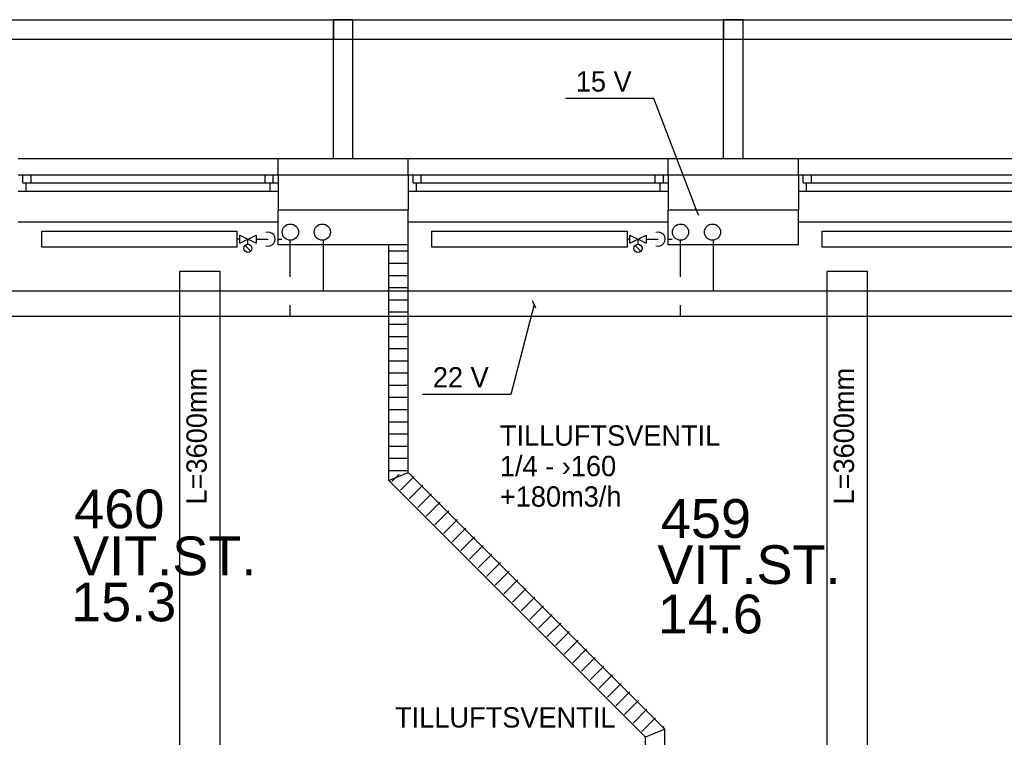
# Model space of a CAD drawing. Header units: millimetres. Extents: x 0 to 83130, y 0 to 53088.
# Tile 36 of 105: x 29615 to 35672, y 17709 to 22123. Entities that reach past the tile are written whole.
import ezdxf

# ---------------------------------------------------------------- set-up
doc = ezdxf.new("R2010")
doc.units = ezdxf.units.MM
doc.header["$LTSCALE"] = 50
doc.header["$MEASUREMENT"] = 0
doc.linetypes.add('V-V', pattern=[2, 1, 1])
doc.layers.get('0').update_dxf_attribs({"linetype": 'CONTINUOUS'})
for name, color, linetype in [('20604A200D001$0$832 Rominfo', 7, 'CONTINUOUS'), ('20604A200D001$0$A12-HEL1', 251, 'CONTINUOUS'), ('20604A200D001$0$A12-HEL3', 251, 'CONTINUOUS'), ('20604A200D001$0$A12-HEL4', 251, 'CONTINUOUS'), ('20604A200D001$0$A23-HEL1', 251, 'CONTINUOUS'), ('20604A200D001$0$A23-HEL3', 251, 'CONTINUOUS'), ('20604A200D001$0$A24-HEL2', 251, 'CONTINUOUS'), ('20604A200D001$0$A24-SKR1', 251, 'CONTINUOUS'), ('V061-', 1, 'CONTINUOUS'), ('V071-', 1, 'CONTINUOUS'), ('V100-', 6, 'CONTINUOUS'), ('V101-', 1, 'CONTINUOUS'), ('V110', 1, 'CONTINUOUS'), ('V111', 3, 'CONTINUOUS'), ('xref', 7, 'CONTINUOUS')]:
    doc.layers.add(name, color=color, linetype=linetype)
doc.styles.add('20604A200D001$0$Arial', font='arial.ttf', dxfattribs={"height": 238.125})
doc.styles.add('FISO', font='fiso')

# ---------------------------------------------------------------- blocks, each defined once
blk = doc.blocks.new('VUN')
at = {"color": 0}
blk.add_circle((0, 0), 0.5, dxfattribs=at)
blk = doc.blocks.new('20604A200D001')
at = {"layer": '20604A200D001$0$A12-HEL1', "color": 7}
for points in [[(45074.5, 18548), (46674.5, 18548)], [(47474.5, 18548), (49074.5, 18548)], [(49874.5, 18548), (51474.5, 18548)]]:
    blk.add_lwpolyline(points, dxfattribs=at)
at = {"layer": '20604A200D001$0$A12-HEL3', "color": 7}
for points in [[(46674.5, 18408), (46674.5, 18623)], [(47474.5, 18408), (47474.5, 18623)], [(49074.5, 18408), (49074.5, 18623)], [(49874.5, 18408), (49874.5, 18623)], [(47474.5, 18408), (46674.5, 18408)], [(49874.5, 18408), (49074.5, 18408)]]:
    blk.add_lwpolyline(points, dxfattribs=at)
at = {"layer": '20604A200D001$0$A12-HEL4', "color": 7}
for points in [[(46674.5, 18838), (47474.5, 18838)], [(46674.5, 18838), (46674.5, 18623)], [(47474.5, 18838), (47474.5, 18623)], [(49074.5, 18838), (49874.5, 18838)], [(49074.5, 18838), (49074.5, 18623)], [(49874.5, 18838), (49874.5, 18623)], [(46674.5, 18623), (47474.5, 18623)], [(49074.5, 18623), (49874.5, 18623)]]:
    blk.add_lwpolyline(points, dxfattribs=at)
at = {"layer": '20604A200D001$0$A23-HEL1', "color": 7}
for points in [[(30837.5, 19792), (56614.5, 19792)], [(47014.5, 18938), (47014.5, 19792)], [(47134.5, 18938), (47134.5, 19792)], [(49414.5, 18938), (49414.5, 19792)], [(49534.5, 18938), (49534.5, 19792)], [(30837.5, 19672), (56614.5, 19672)], [(45074.5, 18938), (46674.5, 18938)], [(47474.5, 18938), (49074.5, 18938)], [(49874.5, 18938), (51474.5, 18938)], [(45074.5, 18838), (46674.5, 18838)], [(45104.5, 18788), (45104.5, 18838)], [(45154.5, 18788), (45154.5, 18838)], [(46594.5, 18788), (46594.5, 18838)], [(46644.5, 18788), (46644.5, 18838)], [(47474.5, 18838), (49074.5, 18838)], [(47504.5, 18788), (47504.5, 18838)], [(47554.5, 18788), (47554.5, 18838)], [(48994.5, 18788), (48994.5, 18838)], [(49044.5, 18788), (49044.5, 18838)], [(49874.5, 18838), (51474.5, 18838)], [(49904.5, 18788), (49904.5, 18838)], [(49954.5, 18788), (49954.5, 18838)], [(45104.5, 18788), (46674.5, 18788)], [(45124.5, 18738), (45124.5, 18788)], [(46624.5, 18738), (46624.5, 18788)], [(47504.5, 18788), (49074.5, 18788)], [(47524.5, 18738), (47524.5, 18788)], [(49024.5, 18738), (49024.5, 18788)], [(49904.5, 18788), (51474.5, 18788)], [(49924.5, 18738), (49924.5, 18788)], [(45074.5, 18738), (46674.5, 18738)], [(47474.5, 18738), (49074.5, 18738)], [(49874.5, 18738), (51474.5, 18738)]]:
    blk.add_lwpolyline(points, dxfattribs=at)
at = {"layer": '20604A200D001$0$A23-HEL3', "color": 7}
for points in [[(47014.5, 19792), (47014.5, 19672), (47134.5, 19672), (47134.5, 19792)], [(49414.5, 19792), (49414.5, 19672), (49534.5, 19672), (49534.5, 19792)]]:
    blk.add_lwpolyline(points, close=True, dxfattribs=at)
for points in [[(46674.5, 18938), (47474.5, 18938)], [(46674.5, 18838), (46674.5, 18938)], [(47474.5, 18838), (47474.5, 18938)], [(49074.5, 18938), (49874.5, 18938)], [(49074.5, 18838), (49074.5, 18938)], [(49874.5, 18838), (49874.5, 18938)]]:
    blk.add_lwpolyline(points, dxfattribs=at)
at = {"layer": '20604A200D001$0$A24-HEL2', "color": 7}
for points in [[(47354.5, 16957.6), (47354.5, 18408)], [(47474.5, 17007.3), (47474.5, 18408)], [(49053.4, 15428.4), (47474.5, 17007.3)], [(48933.4, 15378.7), (47354.5, 16957.6)], [(49053.4, 13978), (49053.4, 15428.4)], [(48933.4, 13978), (48933.4, 15378.7)]]:
    blk.add_lwpolyline(points, dxfattribs=at)
at = {"layer": '20604A200D001$0$A24-SKR1', "color": 7}
for points in [[(47354.5, 18369.4), (47474.5, 18369.4)], [(47354.5, 18294.4), (47474.5, 18294.4)], [(47354.5, 18219.4), (47474.5, 18219.4)], [(47354.5, 18144.4), (47474.5, 18144.4)], [(47354.5, 18069.4), (47474.5, 18069.4)], [(47354.5, 17994.4), (47474.5, 17994.4)], [(47354.5, 17919.4), (47474.5, 17919.4)], [(47354.5, 17844.4), (47474.5, 17844.4)], [(47354.5, 17769.4), (47474.5, 17769.4)], [(47354.5, 17694.4), (47474.5, 17694.4)], [(47354.5, 17619.4), (47474.5, 17619.4)], [(47354.5, 17544.4), (47474.5, 17544.4)], [(47354.5, 17469.4), (47474.5, 17469.4)], [(47354.5, 17394.4), (47474.5, 17394.4)], [(47354.5, 17319.4), (47474.5, 17319.4)], [(47354.5, 17244.4), (47474.5, 17244.4)], [(47354.5, 17169.4), (47474.5, 17169.4)], [(47354.5, 17094.4), (47474.5, 17094.4)], [(47354.5, 17019.4), (47473.5, 17019.4)], [(47354.5, 16957.6), (47474.5, 17007.3)], [(47373.6, 16951), (47419.8, 16997.2)], [(47426.7, 16898), (47511.5, 16982.8)], [(47479.7, 16844.9), (47564.6, 16929.8)], [(47532.7, 16791.9), (47617.6, 16876.7)], [(47585.8, 16738.9), (47670.6, 16823.7)], [(47638.8, 16685.8), (47723.7, 16770.7)], [(47691.8, 16632.8), (47776.7, 16717.6)], [(47744.9, 16579.8), (47829.7, 16664.6)], [(47797.9, 16526.7), (47882.8, 16611.6)], [(47850.9, 16473.7), (47935.8, 16558.5)], [(47904, 16420.7), (47988.8, 16505.5)], [(47957, 16367.6), (48041.9, 16452.5)], [(48010, 16314.6), (48094.9, 16399.4)], [(48063.1, 16261.6), (48147.9, 16346.4)], [(48116.1, 16208.5), (48200.9, 16293.4)], [(48169.1, 16155.5), (48254, 16240.3)], [(48222.2, 16102.5), (48307, 16187.3)], [(48275.2, 16049.4), (48360, 16134.3)], [(48328.2, 15996.4), (48413.1, 16081.2)], [(48381.3, 15943.4), (48466.1, 16028.2)], [(48434.3, 15890.3), (48519.1, 15975.2)], [(48487.3, 15837.3), (48572.2, 15922.1)], [(48540.4, 15784.3), (48625.2, 15869.1)], [(48593.4, 15731.2), (48678.2, 15816.1)], [(48646.4, 15678.2), (48731.3, 15763)], [(48699.5, 15625.2), (48784.3, 15710)], [(48752.5, 15572.1), (48837.3, 15657)], [(48805.5, 15519.1), (48890.4, 15603.9)], [(48858.6, 15466.1), (48943.4, 15550.9)], [(48911.6, 15413), (48996.4, 15497.9)], [(49053.4, 15428.4), (48933.4, 15378.7)], [(49039.9, 15435.3), (49049.5, 15444.8)]]:
    blk.add_lwpolyline(points, dxfattribs=at)
at = {"layer": '20604A200D001$0$832 Rominfo', "color": 7, "style": '20604A200D001$0$Arial'}
for s, p in [('460', (45419.7, 16664.1)), ('459', (49028.5, 16605.1)), ('VIT.ST.', (45413, 16375.3)), ('VIT.ST.', (49007, 16321.3)), ('15.3', (45400.4, 16091.5)), ('14.6', (49009.4, 16017.5))]:
    blk.add_text(s, height=238.12, dxfattribs=at).set_placement(p)

msp = doc.modelspace()

# ---------------------------------------------------------------- linework, layer by layer
at = {"layer": 'V100-', "color": 1}
for p, q in [((30968.88, 20747.88), (31068.88, 20797.88)), ((30968.88, 20797.88), (31068.88, 20747.88)), ((30968.88, 20747.88), (30968.88, 20797.88)), ((31068.88, 20797.88), (31068.88, 20747.88)), ((33368.88, 20747.88), (33468.88, 20797.88)), ((33368.88, 20797.88), (33468.88, 20747.88)), ((33368.88, 20747.88), (33368.88, 20797.88)), ((33468.88, 20797.88), (33468.88, 20747.88)), ((31001.2, 20733.7), (31036.55, 20698.34)), ((31018.88, 20741.02), (31018.88, 20772.88)), ((33401.2, 20733.7), (33436.55, 20698.34)), ((33418.88, 20741.02), (33418.88, 20772.88))]:
    msp.add_line(p, q, dxfattribs=at)
at = {"layer": 'V100-', "linetype": 'V-V'}
for p, q in [((30968.88, 20772.88), (30951.11, 20772.88)), ((31068.88, 20772.88), (31142.75, 20772.88)), ((31201.71, 20772.88), (31227.76, 20772.88)), ((31277.3, 20766.11), (31277.3, 20541.08)), ((31481.39, 20766.11), (31481.39, 20453.58)), ((33368.88, 20772.88), (33351.11, 20772.88)), ((33468.88, 20772.88), (33542.75, 20772.88)), ((33601.71, 20772.88), (33627.76, 20772.88)), ((33677.3, 20766.11), (33677.3, 20541.08)), ((33881.39, 20766.11), (33881.39, 20453.58)), ((39398.58, 20453.58), (17081.39, 20453.58)), ((31277.3, 20366.08), (31277.3, 20297.35)), ((33677.3, 20366.08), (33677.3, 20297.35)), ((39398.58, 20297.35), (16877.3, 20297.35))]:
    msp.add_line(p, q, dxfattribs=at)
at = {"layer": 'V100-', "color": 1}
for points in [[(30951.11, 20822.88), (30951.11, 20722.88), (29751.11, 20722.88), (29751.11, 20822.88)], [(33351.11, 20822.88), (33351.11, 20722.88), (32151.11, 20722.88), (32151.11, 20822.88)], [(35751.11, 20822.88), (35751.11, 20722.88), (34551.11, 20722.88), (34551.11, 20822.88)]]:
    msp.add_lwpolyline(points, close=True, dxfattribs=at)
for centre in [(31018.88, 20716.02), (33418.88, 20716.02)]:
    msp.add_circle(centre, 25, dxfattribs=at)
for centre in [(31142.75, 20772.88), (33542.75, 20772.88)]:
    msp.add_arc(centre, 43.12, 250.857232, 469.142768, dxfattribs=at)
at = {"layer": 'V101-'}
for p, q in [((33515.12, 21637.97), (32972.36, 21637.97)), ((33782.71, 20941.44), (33515.12, 21637.97)), ((33792.81, 20918.58), (33772.61, 20964.31)), ((32779.77, 20370.83), (32635.62, 19818.18)), ((32789.87, 20347.96), (32769.67, 20393.7)), ((32635.62, 19818.18), (32092.86, 19818.18))]:
    msp.add_line(p, q, dxfattribs=at)
at = {"layer": 'V110'}
for points in [[(30847.57, 16972.9), (30847.57, 20572.9), (30597.57, 20572.9), (30597.57, 16972.9)], [(34829.65, 16972.9), (34829.65, 20572.9), (34579.65, 20572.9), (34579.65, 16972.9)]]:
    msp.add_lwpolyline(points, close=True, dxfattribs=at)

# ---------------------------------------------------------------- block references
at = {"layer": 'V100-', "color": 1, "xscale": 100, "yscale": 100, "zscale": 100, "rotation": 270}
for p in [(31280.09, 20815.98), (31476.87, 20815.98), (33680.09, 20815.98), (33876.87, 20815.98)]:
    msp.add_blockref('VUN', p, dxfattribs=at)
at = {"layer": 'xref'}
msp.add_blockref('20604A200D001', (-15469.5, 2330.58), dxfattribs=at)

# ---------------------------------------------------------------- texts
at = {"layer": 'V061-', "color": 1, "style": 'FISO'}
for s, p in [('TILLUFTSVENTIL', (32568.83, 19502.5)), ('1/4 - ›160', (32568.83, 19315)), ('+180m3/h', (32568.83, 19127.5))]:
    msp.add_text(s, height=125, dxfattribs=at).set_placement(p)
at = {"layer": 'V071-', "color": 1, "style": 'FISO'}
msp.add_text('TILLUFTSVENTIL', height=125, dxfattribs=at).set_placement((31923.91, 17768.79))
at = {"layer": 'V101-', "color": 1, "style": 'FISO'}
for s, p in [('15 V', (33035.9, 21680.34)), ('22 V', (32156.41, 19860.55))]:
    msp.add_text(s, height=125, dxfattribs=at).set_placement(p)
at = {"layer": 'V111', "color": 1, "style": 'FISO'}
for p in [(30765.58, 19140.64), (34747.66, 19140.64)]:
    msp.add_text('L=3600mm', height=125, rotation=90, dxfattribs=at).set_placement(p)

doc.saveas('drawing.dxf')
